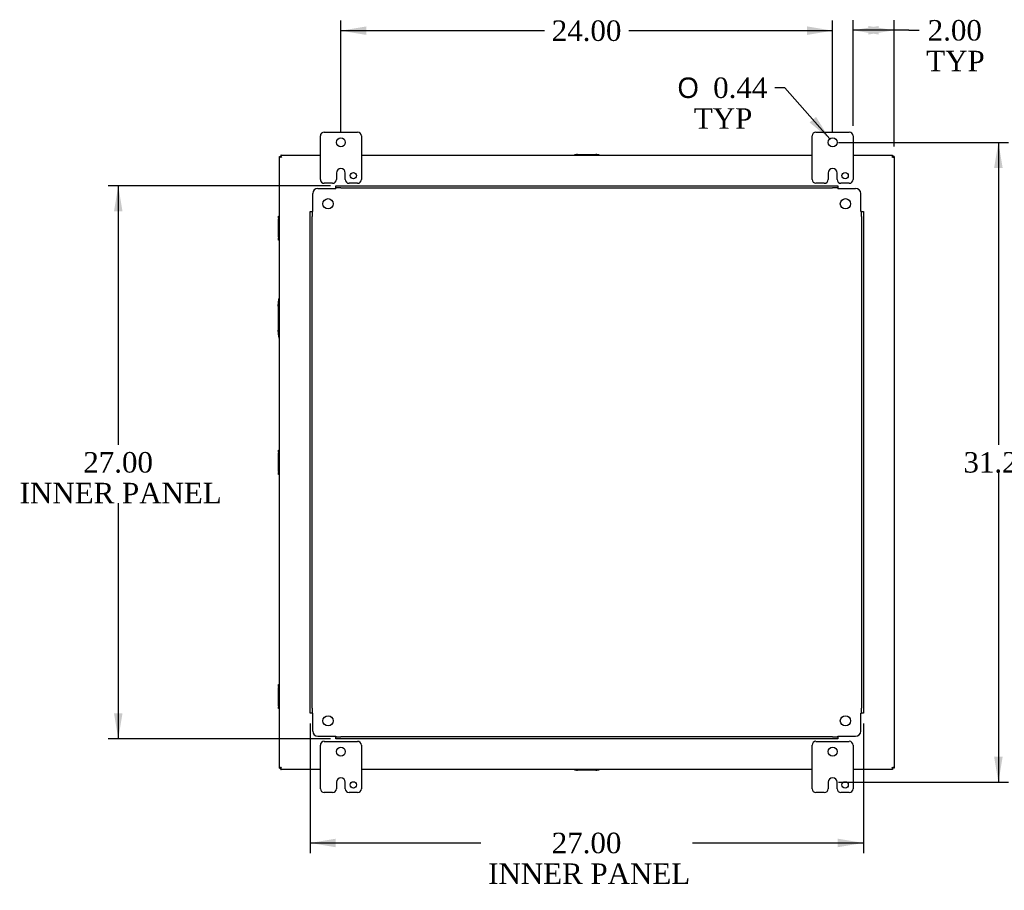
# Model space of a CAD drawing. Header units: inches. Extents: x 1 to 240, y -1 to 159.
# Tile 72 of 77: x 147 to 195, y 59 to 102. Entities that reach past the tile are written whole.
import ezdxf
from ezdxf.enums import TextEntityAlignment as Align
from ezdxf.lldxf.tags import DXFTag

# ---------------------------------------------------------------- set-up
doc = ezdxf.new("R2010")
doc.units = ezdxf.units.IN
doc.header["$MEASUREMENT"] = 0
for name, color, linetype in [('COM40153-2', 7, 'Continuous'), ('COM42189', 7, 'Continuous'), ('COM42667', 7, 'Continuous'), ('COM70726-3', 7, 'Continuous'), ('Default', 7, 'Continuous'), ('FET07720', 7, 'Continuous')]:
    doc.layers.add(name, color=color, linetype=linetype)
doc.styles.add('SEACAD_Solid_Edge_ANSI1_Symbols', font='txt')
doc.styles.add('SEACAD_Times_New_Roman', font='times.ttf')
tags = doc.linetypes.add('HIDDEN2', pattern=[0.1875, 0.125, -0.0625]).pattern_tags.tags
tags[6:7] = [DXFTag(74, 4), DXFTag(75, 0), DXFTag(340, '0'), DXFTag(46, 0.0), DXFTag(50, 0.0), DXFTag(44, 0.0), DXFTag(45, 0.0)]
tags[4:5] = [DXFTag(74, 4), DXFTag(75, 0), DXFTag(340, '0'), DXFTag(46, 0.0), DXFTag(50, 0.0), DXFTag(44, 0.0), DXFTag(45, 0.0)]
doc.dimstyles.new('HAMMOND_(STH_-_240x160)', dxfattribs={"dimtxt": 1, "dimasz": 1.25, "dimexe": 0.5, "dimexo": 0.5, "dimgap": 0.25, "dimtad": 0, "dimtih": 1, "dimtoh": 1, "dimlfac": 0.125, "dimzin": 0, "dimdsep": 46, "dimtxsty": 'SEACAD_Times_New_Roman', "dimblk1": '_SE_FILLED', "dimblk2": '_SE_FILLED', "dimsah": 1, "dimcen": 0.5, "dimadec": 0, "dimazin": 0, "dimtfac": 0.8, "dimtofl": 0, "dimtmove": 0, "dimatfit": 3, "dimfxl": 1, "dimtolj": 1, "dimtzin": 0, "dimarcsym": 0})

# ---------------------------------------------------------------- blocks, each defined once
blk = doc.blocks.new('SE10')
at = {"layer": 'COM40153-2', "color": 7, "linetype": 'Continuous'}
for p, q in [((159.704, 87.796), (159.734, 88.13)), ((159.704, 87.796), (159.704, 86.625)), ((159.734, 86.29), (159.704, 86.625))]:
    blk.add_line(p, q, dxfattribs=at)
for centre, start, end in [((159.858, 88.119), 136.5571, 175), ((159.858, 86.301), 185, 223.4429)]:
    blk.add_arc(centre, 0.125, start, end, dxfattribs=at)
at = {"layer": 'COM42189', "color": 7, "linetype": 'HIDDEN2'}
for p, q in [((161.392, 92.418), (161.392, 93.295)), ((161.642, 93.545), (162.519, 93.545)), ((162.519, 93.67), (162.769, 93.67)), ((162.519, 93.575), (162.519, 93.67)), ((162.519, 93.575), (162.519, 93.545)), ((162.769, 93.575), (162.519, 93.575)), ((162.769, 93.67), (186.766, 93.67)), ((162.769, 93.575), (186.766, 93.575)), ((186.766, 93.67), (187.016, 93.67)), ((187.016, 93.575), (186.766, 93.575)), ((187.016, 93.67), (187.016, 93.575)), ((187.016, 93.545), (187.016, 93.575)), ((187.016, 93.545), (187.892, 93.545)), ((188.142, 92.418), (188.142, 93.295)), ((161.267, 92.418), (161.362, 92.418)), ((161.267, 92.168), (161.267, 92.418)), ((161.392, 92.418), (161.362, 92.418)), ((161.362, 92.418), (161.362, 92.168)), ((188.172, 92.418), (188.142, 92.418)), ((188.172, 92.418), (188.267, 92.418)), ((188.172, 92.168), (188.172, 92.418)), ((188.267, 92.418), (188.267, 92.168)), ((161.267, 68.172), (161.267, 92.168)), ((161.362, 68.172), (161.362, 92.168)), ((188.172, 92.168), (188.172, 68.172)), ((188.267, 92.168), (188.267, 68.172)), ((161.267, 67.922), (161.267, 68.172)), ((161.362, 67.922), (161.267, 67.922)), ((161.362, 68.172), (161.362, 67.922)), ((161.362, 67.922), (161.392, 67.922)), ((161.392, 67.045), (161.392, 67.922)), ((188.142, 67.045), (188.142, 67.922)), ((188.142, 67.922), (188.172, 67.922)), ((188.172, 67.922), (188.172, 68.172)), ((188.267, 67.922), (188.172, 67.922)), ((188.267, 68.172), (188.267, 67.922)), ((161.642, 66.795), (162.519, 66.795)), ((162.519, 66.795), (162.519, 66.765)), ((187.016, 66.795), (187.892, 66.795)), ((187.016, 66.765), (187.016, 66.795)), ((162.519, 66.765), (162.769, 66.765)), ((162.519, 66.67), (162.519, 66.765)), ((162.769, 66.67), (162.519, 66.67)), ((186.766, 66.765), (162.769, 66.765)), ((186.766, 66.67), (162.769, 66.67)), ((186.766, 66.765), (187.016, 66.765)), ((187.016, 66.67), (186.766, 66.67)), ((187.016, 66.765), (187.016, 66.67))]:
    blk.add_line(p, q, dxfattribs=at)
for centre in [(162.142, 92.795), (187.392, 92.795), (162.142, 67.545), (187.392, 67.545)]:
    blk.add_circle(centre, 0.25, dxfattribs=at)
for centre, start, end in [((161.642, 93.295), 90, 180), ((187.892, 93.295), 0, 90), ((161.642, 67.045), 180, 270), ((187.892, 67.045), 270, 0)]:
    blk.add_arc(centre, 0.25, start, end, dxfattribs=at)
at = {"layer": 'COM42667', "color": 7, "linetype": 'Continuous'}
for p, q in [((174.179, 95.209), (174.274, 95.209)), ((174.179, 95.17), (174.179, 95.209)), ((174.322, 95.209), (174.274, 95.209)), ((174.274, 95.209), (174.274, 95.17)), ((174.322, 95.209), (175.213, 95.209)), ((175.261, 95.209), (175.213, 95.209)), ((175.261, 95.17), (175.261, 95.209)), ((175.261, 95.209), (175.356, 95.209)), ((175.356, 95.209), (175.356, 95.17)), ((159.728, 92.102), (159.728, 92.197)), ((159.728, 92.197), (159.767, 92.197)), ((159.728, 92.102), (159.728, 92.054)), ((159.767, 92.102), (159.728, 92.102)), ((159.728, 91.162), (159.728, 92.054)), ((159.728, 91.162), (159.728, 91.114)), ((159.728, 91.019), (159.728, 91.114)), ((159.728, 91.114), (159.767, 91.114)), ((159.767, 91.019), (159.728, 91.019)), ((159.728, 80.664), (159.728, 80.759)), ((159.728, 80.759), (159.767, 80.759)), ((159.728, 80.664), (159.728, 80.616)), ((159.767, 80.664), (159.728, 80.664)), ((159.728, 79.724), (159.728, 80.616)), ((159.728, 79.724), (159.728, 79.676)), ((159.728, 79.581), (159.728, 79.676)), ((159.728, 79.676), (159.767, 79.676)), ((159.767, 79.581), (159.728, 79.581)), ((159.728, 69.226), (159.728, 69.321)), ((159.728, 69.321), (159.767, 69.321)), ((159.728, 69.226), (159.728, 69.178)), ((159.767, 69.226), (159.728, 69.226)), ((159.728, 68.286), (159.728, 69.178)), ((159.728, 68.286), (159.728, 68.238)), ((159.728, 68.143), (159.728, 68.238)), ((159.728, 68.238), (159.767, 68.238)), ((159.767, 68.143), (159.728, 68.143)), ((174.179, 65.131), (174.179, 65.17)), ((174.274, 65.131), (174.179, 65.131)), ((174.274, 65.17), (174.274, 65.131)), ((174.274, 65.131), (174.322, 65.131)), ((175.213, 65.131), (174.322, 65.131)), ((175.213, 65.131), (175.261, 65.131)), ((175.261, 65.131), (175.261, 65.17)), ((175.356, 65.131), (175.261, 65.131)), ((175.356, 65.17), (175.356, 65.131))]:
    blk.add_line(p, q, dxfattribs=at)
at = {"layer": 'COM70726-3', "color": 7, "linetype": 'Continuous'}
for p, q in [((159.84, 95.17), (161.767, 95.17)), ((159.84, 95.17), (159.84, 95.165)), ((159.84, 95.165), (159.84, 95.098)), ((163.767, 95.17), (185.767, 95.17)), ((187.767, 95.17), (189.695, 95.17)), ((189.695, 95.17), (189.695, 95.165)), ((189.695, 95.165), (189.695, 95.098)), ((159.767, 95.098), (159.772, 95.098)), ((159.767, 65.242), (159.767, 95.098)), ((159.772, 95.098), (159.839, 95.098)), ((159.839, 95.098), (159.841, 95.096)), ((159.84, 95.098), (159.841, 95.096)), ((159.842, 95.096), (159.875, 95.062)), ((159.842, 95.096), (159.875, 95.062)), ((189.693, 95.096), (189.659, 95.062)), ((189.693, 95.096), (189.659, 95.062)), ((189.695, 95.098), (189.694, 95.096)), ((189.695, 95.098), (189.694, 95.096)), ((189.763, 95.098), (189.695, 95.098)), ((189.767, 95.098), (189.763, 95.098)), ((189.767, 95.098), (189.767, 65.242)), ((159.767, 65.242), (159.772, 65.242)), ((159.772, 65.242), (159.839, 65.242)), ((159.839, 65.242), (159.841, 65.244)), ((159.84, 65.242), (159.841, 65.244)), ((159.84, 65.175), (159.84, 65.242)), ((159.84, 65.17), (159.84, 65.175)), ((161.767, 65.17), (159.84, 65.17)), ((159.842, 65.244), (159.875, 65.278)), ((159.842, 65.245), (159.875, 65.278)), ((185.767, 65.17), (163.767, 65.17)), ((189.695, 65.17), (187.767, 65.17)), ((189.693, 65.244), (189.659, 65.278)), ((189.693, 65.245), (189.659, 65.278)), ((189.695, 65.242), (189.694, 65.244)), ((189.695, 65.242), (189.694, 65.244)), ((189.763, 65.242), (189.695, 65.242)), ((189.695, 65.175), (189.695, 65.242)), ((189.695, 65.17), (189.695, 65.175)), ((189.767, 65.242), (189.763, 65.242))]:
    blk.add_line(p, q, dxfattribs=at)
for points in [[(159.842, 95.096), (159.845, 95.099), (159.848, 95.102), (159.853, 95.11), (159.855, 95.114), (159.857, 95.122), (159.858, 95.125), (159.86, 95.133), (159.86, 95.136), (159.86, 95.146), (159.858, 95.152), (159.853, 95.158), (159.851, 95.16), (159.846, 95.163), (159.843, 95.164), (159.84, 95.165)], [(189.695, 95.165), (189.691, 95.164), (189.688, 95.163), (189.683, 95.16), (189.681, 95.158), (189.678, 95.154), (189.677, 95.151), (189.675, 95.146), (189.675, 95.143), (189.675, 95.133), (189.676, 95.125), (189.68, 95.114), (189.682, 95.11), (189.687, 95.102), (189.689, 95.099), (189.693, 95.096)], [(159.772, 95.098), (159.773, 95.094), (159.774, 95.091), (159.777, 95.086), (159.779, 95.084), (159.784, 95.081), (159.786, 95.08), (159.792, 95.078), (159.795, 95.078), (159.805, 95.077), (159.812, 95.079), (159.824, 95.083), (159.828, 95.085), (159.835, 95.089), (159.839, 95.092), (159.842, 95.096)], [(189.693, 95.096), (189.696, 95.092), (189.7, 95.089), (189.707, 95.085), (189.711, 95.083), (189.719, 95.08), (189.723, 95.079), (189.73, 95.078), (189.734, 95.078), (189.743, 95.078), (189.749, 95.079), (189.756, 95.084), (189.758, 95.086), (189.761, 95.091), (189.762, 95.094), (189.763, 95.098)], [(159.842, 65.245), (159.839, 65.248), (159.835, 65.251), (159.828, 65.255), (159.824, 65.257), (159.816, 65.26), (159.812, 65.261), (159.805, 65.262), (159.801, 65.263), (159.791, 65.262), (159.786, 65.261), (159.779, 65.256), (159.777, 65.254), (159.774, 65.249), (159.773, 65.246), (159.772, 65.242)], [(159.84, 65.175), (159.843, 65.176), (159.846, 65.177), (159.851, 65.18), (159.853, 65.182), (159.857, 65.186), (159.858, 65.189), (159.859, 65.194), (159.86, 65.197), (159.86, 65.207), (159.859, 65.215), (159.855, 65.226), (159.853, 65.23), (159.848, 65.238), (159.845, 65.241), (159.842, 65.244)], [(189.693, 65.244), (189.689, 65.241), (189.687, 65.238), (189.682, 65.23), (189.68, 65.226), (189.677, 65.219), (189.676, 65.215), (189.675, 65.207), (189.675, 65.204), (189.675, 65.194), (189.677, 65.188), (189.681, 65.182), (189.683, 65.18), (189.688, 65.177), (189.691, 65.176), (189.695, 65.175)], [(189.763, 65.242), (189.762, 65.246), (189.761, 65.249), (189.758, 65.254), (189.756, 65.256), (189.751, 65.259), (189.749, 65.26), (189.743, 65.262), (189.74, 65.262), (189.73, 65.263), (189.723, 65.261), (189.711, 65.257), (189.707, 65.255), (189.7, 65.251), (189.696, 65.248), (189.693, 65.245)]]:
    blk.add_open_spline(points, degree=3, knots=[0, 0, 0, 0, 0.125, 0.125, 0.25, 0.25, 0.375, 0.375, 0.5, 0.5, 0.75, 0.75, 0.875, 0.875, 1, 1, 1, 1], dxfattribs=at)
at = {"layer": 'FET07720', "color": 7, "linetype": 'Continuous'}
for p, q in [((161.767, 93.983), (161.767, 96.108)), ((161.955, 96.295), (163.58, 96.295)), ((163.767, 96.108), (163.767, 93.983)), ((185.767, 93.983), (185.767, 96.108)), ((185.955, 96.295), (187.58, 96.295)), ((187.767, 96.108), (187.767, 93.983)), ((162.549, 94.295), (162.549, 93.983)), ((162.768, 94.513), (162.767, 94.513)), ((162.986, 93.983), (162.986, 94.295)), ((186.549, 94.295), (186.549, 93.983)), ((186.768, 94.513), (186.767, 94.513)), ((186.986, 93.983), (186.986, 94.295)), ((162.362, 93.795), (161.955, 93.795)), ((163.58, 93.795), (163.173, 93.795)), ((186.362, 93.795), (185.955, 93.795)), ((187.58, 93.795), (187.173, 93.795)), ((161.767, 64.233), (161.767, 66.358)), ((161.955, 66.545), (163.58, 66.545)), ((163.767, 66.358), (163.767, 64.233)), ((185.767, 64.233), (185.767, 66.358)), ((185.955, 66.545), (187.58, 66.545)), ((187.767, 66.358), (187.767, 64.233)), ((162.549, 64.545), (162.549, 64.233)), ((162.768, 64.763), (162.767, 64.763)), ((162.986, 64.233), (162.986, 64.545)), ((186.549, 64.545), (186.549, 64.233)), ((186.768, 64.763), (186.767, 64.763)), ((186.986, 64.233), (186.986, 64.545)), ((162.362, 64.045), (161.955, 64.045)), ((163.58, 64.045), (163.173, 64.045)), ((186.362, 64.045), (185.955, 64.045)), ((187.58, 64.045), (187.173, 64.045))]:
    blk.add_line(p, q, dxfattribs=at)
for centre, radius in [((162.767, 95.795), 0.219), ((186.767, 95.795), 0.219), ((163.377, 94.17), 0.156), ((187.377, 94.17), 0.156), ((162.767, 66.045), 0.219), ((186.767, 66.045), 0.219), ((163.377, 64.42), 0.156), ((187.377, 64.42), 0.156)]:
    blk.add_circle(centre, radius, dxfattribs=at)
for centre, radius, start, end in [((161.955, 96.108), 0.188, 90, 180), ((163.58, 96.108), 0.188, 0, 90), ((185.955, 96.108), 0.188, 90, 180), ((187.58, 96.108), 0.187, 0, 90), ((162.767, 94.295), 0.218, 90, 180), ((162.768, 94.295), 0.218, 0, 90), ((186.767, 94.295), 0.218, 90, 180), ((186.768, 94.295), 0.218, 0, 90), ((161.955, 93.983), 0.188, 180, 270), ((162.362, 93.983), 0.188, 270, 0), ((163.173, 93.983), 0.188, 180, 270), ((163.58, 93.983), 0.188, 270, 0), ((185.955, 93.983), 0.187, 180, 270), ((186.362, 93.983), 0.188, 270, 0), ((187.173, 93.983), 0.188, 180, 270), ((187.58, 93.983), 0.188, 270, 0), ((161.955, 66.358), 0.188, 90, 180), ((163.58, 66.358), 0.187, 0, 90), ((185.955, 66.358), 0.188, 90, 180), ((187.58, 66.358), 0.188, 0, 90), ((162.767, 64.545), 0.218, 90, 180), ((162.768, 64.545), 0.218, 0, 90), ((186.767, 64.545), 0.218, 90, 180), ((186.768, 64.545), 0.218, 0, 90), ((161.955, 64.233), 0.187, 180, 270), ((162.362, 64.233), 0.188, 270, 0), ((163.173, 64.233), 0.188, 180, 270), ((163.58, 64.233), 0.188, 270, 0), ((185.955, 64.233), 0.188, 180, 270), ((186.362, 64.233), 0.188, 270, 0), ((187.173, 64.233), 0.188, 180, 270), ((187.58, 64.233), 0.188, 270, 0)]:
    blk.add_arc(centre, radius, start, end, dxfattribs=at)
blk = doc.blocks.new('DMBLK2247')
at = {"layer": 'Default', "linetype": 'Continuous'}
for points in [[(151.696, 92.42), (152.112, 92.42), (151.904, 93.67)], [(151.696, 67.92), (151.904, 66.67), (152.112, 67.92)]]:
    blk.add_hatch(color=7, dxfattribs=at).paths.add_polyline_path(points)
at = {"layer": 'Default', "color": 7, "linetype": 'Continuous'}
for p, q in [((162.269, 93.67), (151.404, 93.67)), ((151.904, 93.67), (151.904, 81.02)), ((151.904, 78.17), (151.904, 66.67)), ((162.269, 66.67), (151.404, 66.67))]:
    blk.add_line(p, q, dxfattribs=at)
at = {"layer": 'Default', "color": 7, "linetype": 'Continuous', "style": 'SEACAD_Times_New_Roman'}
for s, p in [('27.00', (150.198, 80.67)), ('INNER PANEL', (147.094, 79.17))]:
    blk.add_text(s, height=1, dxfattribs=at).set_placement(p, align=Align.TOP_LEFT)
blk = doc.blocks.new('_SE_FILLED')
at = {"color": 0}
blk.add_line((0, 0), (-1, 0), dxfattribs=at)
blk.add_solid([(0, 0), (-1, -0.1665), (-1, 0.1665), (0, 0)], dxfattribs=at)
blk = doc.blocks.new('DMBLK2248')
at = {"layer": 'Default', "linetype": 'Continuous'}
for points in [[(162.517, 61.375), (162.517, 61.791), (161.267, 61.583)], [(187.017, 61.375), (188.267, 61.583), (187.017, 61.791)]]:
    blk.add_hatch(color=7, dxfattribs=at).paths.add_polyline_path(points)
at = {"layer": 'Default', "color": 7, "linetype": 'Continuous'}
for p, q in [((161.267, 67.422), (161.267, 61.083)), ((188.267, 67.422), (188.267, 61.083)), ((161.267, 61.583), (169.607, 61.583)), ((179.928, 61.583), (188.267, 61.583))]:
    blk.add_line(p, q, dxfattribs=at)
at = {"layer": 'Default', "color": 7, "linetype": 'Continuous', "style": 'SEACAD_Times_New_Roman'}
for s, p in [('27.00', (173.061, 62.083)), ('INNER PANEL', (169.957, 60.583))]:
    blk.add_text(s, height=1, dxfattribs=at).set_placement(p, align=Align.TOP_LEFT)
blk = doc.blocks.new('DMBLK2266')
at = {"layer": 'Default', "linetype": 'Continuous'}
for points in [[(195.067, 94.545), (194.858, 95.795), (194.65, 94.545)], [(195.067, 65.795), (194.65, 65.795), (194.858, 64.545)]]:
    blk.add_hatch(color=7, dxfattribs=at).paths.add_polyline_path(points)
at = {"layer": 'Default', "color": 7, "linetype": 'Continuous'}
for p, q in [((187.049, 95.795), (195.358, 95.795)), ((194.858, 95.795), (194.858, 81.02)), ((194.858, 79.67), (194.858, 64.545)), ((187.049, 64.545), (195.358, 64.545))]:
    blk.add_line(p, q, dxfattribs=at)
at = {"layer": 'Default', "color": 7, "linetype": 'Continuous', "style": 'SEACAD_Times_New_Roman'}
blk.add_text('31.25', height=1, dxfattribs=at).set_placement((193.152, 80.67), align=Align.TOP_LEFT)
blk = doc.blocks.new('DMBLK2267')
at = {"layer": 'Default', "linetype": 'Continuous'}
for points in [[(164.017, 101.457), (162.767, 101.248), (164.017, 101.04)], [(185.517, 101.457), (185.517, 101.04), (186.767, 101.248)]]:
    blk.add_hatch(color=7, dxfattribs=at).paths.add_polyline_path(points)
at = {"layer": 'Default', "color": 7, "linetype": 'Continuous'}
for p, q in [((162.767, 96.295), (162.767, 101.748)), ((186.767, 96.295), (186.767, 101.748)), ((172.711, 101.248), (162.767, 101.248)), ((186.767, 101.248), (176.824, 101.248))]:
    blk.add_line(p, q, dxfattribs=at)
at = {"layer": 'Default', "color": 7, "linetype": 'Continuous', "style": 'SEACAD_Times_New_Roman'}
blk.add_text('24.00', height=1, dxfattribs=at).set_placement((173.061, 101.748), align=Align.TOP_LEFT)
blk = doc.blocks.new('DMBLK2268')
at = {"layer": 'Default', "linetype": 'Continuous'}
for points in [[(189.017, 101.476), (187.767, 101.267), (189.017, 101.059)], [(188.517, 101.476), (188.517, 101.059), (189.767, 101.267)]]:
    blk.add_hatch(color=7, dxfattribs=at).paths.add_polyline_path(points)
at = {"layer": 'Default', "color": 7, "linetype": 'Continuous'}
for p, q in [((187.767, 96.608), (187.767, 101.767)), ((189.767, 95.598), (189.767, 101.767)), ((190.487, 101.267), (187.767, 101.267)), ((190.487, 101.267), (190.987, 101.267))]:
    blk.add_line(p, q, dxfattribs=at)
at = {"layer": 'Default', "color": 7, "linetype": 'Continuous', "style": 'SEACAD_Times_New_Roman'}
for s, p in [('2.00', (191.408, 101.767)), ('TYP', (191.337, 100.267))]:
    blk.add_text(s, height=1, dxfattribs=at).set_placement(p, align=Align.TOP_LEFT)
blk = doc.blocks.new('DMBLK2269')
at = {"layer": 'Default', "linetype": 'Continuous'}
blk.add_hatch(color=7, dxfattribs=at).paths.add_polyline_path([(185.645, 96.765), (186.624, 95.96), (185.959, 97.039)])
at = {"layer": 'Default', "color": 7, "linetype": 'Continuous'}
for p, q in [((184.442, 98.461), (183.942, 98.461)), ((186.624, 95.96), (184.442, 98.461))]:
    blk.add_line(p, q, dxfattribs=at)
for s, style, p in [('O', 'SEACAD_Solid_Edge_ANSI1_Symbols', (179.198, 98.961)), ('0.44', 'SEACAD_Times_New_Roman', (180.938, 98.961)), ('TYP', 'SEACAD_Times_New_Roman', (179.997, 97.461))]:
    blk.add_text(s, height=1, dxfattribs=dict(at, style=style)).set_placement(p, align=Align.TOP_LEFT)

msp = doc.modelspace()

# ---------------------------------------------------------------- block references
at = {"layer": 'Default'}
msp.add_blockref('SE10', (0, 0), dxfattribs=at)

# ---------------------------------------------------------------- dimensions: what is measured, and where the dimension line sits
at = {"layer": 'Default', "color": 7, "linetype": 'Continuous'}
for base, p1, p2, text, override, picture, middle in [((162.767, 101.248), (186.767, 95.795), (162.767, 95.795), '\\A1;<>', {"dimlfac": 1}, 'DMBLK2267', (174.767, 101.248)), ((187.767, 101.267), (189.767, 95.098), (187.767, 96.108), '\\A1;<>\\PTYP', {"dimlfac": 1, "dimtmove": 1}, 'DMBLK2268', (190.987, 101.267))]:
    dim = msp.add_linear_dim(base=base, p1=p1, p2=p2, text=text, dimstyle='HAMMOND_(STH_-_240x160)', override=override, dxfattribs=at)
    dim.commit()
    dim.dimension.update_dxf_attribs({"geometry": picture, "text_midpoint": middle, "dimtype": 160})
dim = msp.add_diameter_dim_2p(p1=(186.911, 95.63), p2=(186.624, 95.96), text='\\A1;<>\\PTYP', dimstyle='HAMMOND_(STH_-_240x160)', override={"dimlfac": 1}, dxfattribs=at)
dim.commit()
dim.dimension.update_dxf_attribs({"geometry": 'DMBLK2269', "text_midpoint": (183.942, 98.461), "dimtype": 163})
for base, p1, p2, angle, text, picture, middle in [((194.858, 95.795), (186.549, 95.795), (186.549, 64.545), 270.0014, '\\A1;<>', 'DMBLK2266', (194.858, 80.17)), ((151.904, 93.67), (162.769, 93.67), (162.769, 66.67), 270, '\\A1;<>\\PINNER PANEL', 'DMBLK2247', (151.904, 80.17)), ((161.267, 61.583), (161.267, 68.172), (188.267, 68.172), 0, '\\A1;<>\\PINNER PANEL', 'DMBLK2248', (174.767, 61.583))]:
    dim = msp.add_linear_dim(base=base, p1=p1, p2=p2, angle=angle, text=text, dimstyle='HAMMOND_(STH_-_240x160)', override={"dimlfac": 1}, dxfattribs=at)
    dim.commit()
    dim.dimension.update_dxf_attribs({"geometry": picture, "text_midpoint": middle, "dimtype": 161})

doc.saveas('drawing.dxf')
